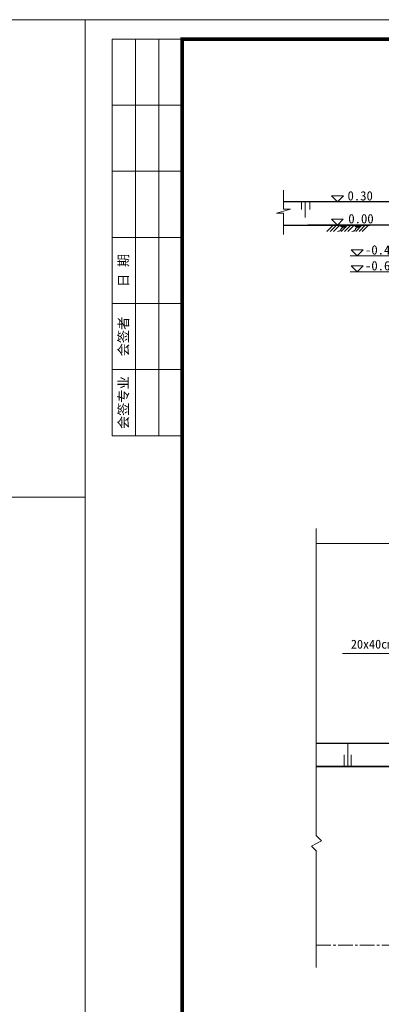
# Model space of a CAD drawing. Extents: x -27255 to 1448651, y 31034 to 8081248.
# Tile 49 of 256: x 583818 to 583911, y 3857818 to 3858072. Entities that reach past the tile are written whole.
import ezdxf

# ---------------------------------------------------------------- set-up
doc = ezdxf.new("R2010")
doc.units = 0
doc.linetypes.add('CENTER2', pattern=[1.125, 0.75, -0.125, 0.125, -0.125])
doc.layers.get('0').update_dxf_attribs({"linetype": 'CONTINUOUS'})
for name, color, linetype, lineweight in [('0.09标注线', 3, 'CONTINUOUS', 9), ('0.13填充', 8, 'CONTINUOUS', 9), ('0.13文字', 3, 'CONTINUOUS', 13), ('中心线', 1, 'CENTER2', 20), ('中粗线', 7, 'CONTINUOUS', 25), ('图框', 7, 'CONTINUOUS', 20), ('细实线', 3, 'CONTINUOUS', 20)]:
    doc.layers.add(name, color=color, linetype=linetype, lineweight=lineweight)
doc.styles.add('-仿宋_GB2312', font='FangSong_GB2312.ttf')
doc.styles.add('宋体', font='FangSong_GB2312.ttf')

# ---------------------------------------------------------------- blocks, each defined once
blk = doc.blocks.new('d4trtg')
at = {"lineweight": 0}
for p, q in [((653868.4, 3899605.3), (653868.4, 3902577.3)), ((653868.4, 3902577.3), (658071.2, 3902577.3))]:
    blk.add_line(p, q, dxfattribs=at)
for p, q in [((654118.6, 3902527.3), (653938.4, 3902527.3)), ((653938.4, 3902527.3), (653938.4, 3901506.6)), ((653998.5, 3902527.3), (653998.5, 3901506.6)), ((654058.5, 3902527.3), (654058.5, 3901506.6)), ((654118.6, 3902357.2), (653938.4, 3902357.2)), ((654118.6, 3902187.1), (653938.4, 3902187.1)), ((654118.6, 3902017), (653938.4, 3902017)), ((654118.6, 3901846.8), (653938.4, 3901846.8)), ((654118.6, 3901676.7), (653938.4, 3901676.7)), ((654118.6, 3901506.6), (653938.4, 3901506.6))]:
    blk.add_line(p, q)
at = {"lineweight": 0, "const_width": 10}
blk.add_lwpolyline([(654118.6, 3902527.3), (658021.2, 3902527.3), (658021.2, 3899655.4), (654118.6, 3899655.4)], close=True, dxfattribs=at)
at = {"char_height": 25.02, "attachment_point": 5, "rotation": 90, "style": '宋体'}
for s, insert in [('日 期', (653968.5, 3901931.9)), ('会签者', (653968.5, 3901761.8)), ('会签专业', (653968.5, 3901591.7))]:
    blk.add_mtext(s, dxfattribs=dict(at, insert=insert))

msp = doc.modelspace()

# ---------------------------------------------------------------- hatches: boundary and pattern name
at = {"layer": '0.13填充'}
h = msp.add_hatch(color=7, dxfattribs=at)
edge = h.paths.add_edge_path()
edge.add_ellipse((583901.40631, 3858019.07675), major_axis=(0, -0.87682), ratio=0.964264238, start_angle=280.8772955, end_angle=439.1227045)
edge.add_line((583902.2366, 3858018.91129), (583900.57601, 3858018.91129))
h = msp.add_hatch(color=7, dxfattribs=at)
edge = h.paths.add_edge_path()
edge.add_ellipse((583905.12527, 3858019.07675), major_axis=(0, -0.87682), ratio=0.964264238, start_angle=280.8772955, end_angle=439.1227045)
edge.add_line((583905.95556, 3858018.91129), (583904.29497, 3858018.91129))

# ---------------------------------------------------------------- linework, layer by layer
at = {"layer": '0.09标注线', "color": 7}
for p, q in [((583898.4963, 3858026.45107), (583900.03609, 3858024.91129)), ((583901.57588, 3858026.45107), (583898.4963, 3858026.45107)), ((583900.03609, 3858024.91129), (583901.57588, 3858026.45107)), ((583898.42682, 3858020.45107), (583899.96661, 3858018.91129)), ((583901.50639, 3858020.45107), (583898.42682, 3858020.45107)), ((583899.96661, 3858018.91129), (583901.50639, 3858020.45107)), ((583905.07131, 3858010.98635), (583903.53152, 3858012.52613)), ((583903.53152, 3858012.52613), (583906.6111, 3858012.52613)), ((583906.6111, 3858012.52613), (583905.07131, 3858010.98635)), ((583917.33505, 3858010.98635), (583903.2322, 3858010.98635)), ((583905.07279, 3858006.91129), (583903.533, 3858008.45107)), ((583903.533, 3858008.45107), (583906.61258, 3858008.45107)), ((583906.61258, 3858008.45107), (583905.07279, 3858006.91129)), ((583917.33653, 3858006.91129), (583903.23368, 3858006.91129)), ((583901.31614, 3857908.66421), (583921.23656, 3857908.66421))]:
    msp.add_line(p, q, dxfattribs=at)
at = {"layer": '0.13文字', "linetype": 'Continuous', "lineweight": 13}
msp.add_line((582175.00285, 3858071.79456), (587865.89025, 3858071.79456), dxfattribs=at)
at = {"layer": '0.13文字', "color": 7, "linetype": 'Continuous', "lineweight": 13}
for p, q in [((583902.64594, 3857879.536), (583902.64594, 3857885.53599)), ((583901.72996, 3857879.536), (583901.72996, 3857882.53599)), ((583903.56192, 3857879.536), (583903.56192, 3857882.53599))]:
    msp.add_line(p, q, dxfattribs=at)
at = {"layer": '0.13文字', "lineweight": 13}
msp.add_lwpolyline([(583641.06036, 3858071.79456), (583834.96699, 3858071.79456), (583834.96699, 3857948.90581), (583641.06036, 3857948.90581)], close=True, dxfattribs=at)
at = {"layer": '中心线', "color": 7, "lineweight": 15, "ltscale": 5}
msp.add_line((583894.54307, 3857833.53599), (584084.40808, 3857833.53599), dxfattribs=at)
at = {"layer": '中粗线', "color": 7, "lineweight": 30}
for p, q in [((583894.54304, 3857885.53599), (583917.33619, 3857885.53637)), ((583987.33126, 3857879.53637), (583894.54307, 3857879.53637)), ((583894.54307, 3857879.53599), (584084.40808, 3857879.53599))]:
    msp.add_line(p, q, dxfattribs=at)
at = {"layer": '细实线', "color": 7, "lineweight": 13}
for p, q in [((583886.08085, 3858027.94963), (583886.08085, 3858023.04513)), ((583884.27391, 3858022.02977), (583887.88778, 3858023.04513)), ((583887.88778, 3858023.04513), (583886.08085, 3858023.04513)), ((583890.69896, 3858024.91129), (583890.69896, 3858022.91129)), ((583891.66349, 3858024.91129), (583891.66349, 3858020.91129)), ((583892.86231, 3858024.91129), (583892.86231, 3858022.91129)), ((583886.08085, 3858022.02977), (583884.27391, 3858022.02977)), ((583886.08085, 3858022.02977), (583886.08085, 3858016.46885))]:
    msp.add_line(p, q, dxfattribs=at)
at = {"layer": '细实线', "color": 7, "lineweight": 30}
for p, q in [((583917.33216, 3858024.93214), (583886.08085, 3858024.93214)), ((583886.08085, 3858018.91129), (583908.33126, 3858018.91129)), ((583927.33126, 3858018.91129), (583892.33126, 3858018.91129))]:
    msp.add_line(p, q, dxfattribs=at)
at = {"layer": '细实线', "color": 7, "ltscale": 5}
for p, q in [((583898.87165, 3858018.91129), (583897.26807, 3858017.3077)), ((583899.72018, 3858018.91129), (583898.1166, 3858017.3077)), ((583900.56871, 3858018.91129), (583898.96513, 3858017.3077)), ((583902.59061, 3858018.91129), (583900.98703, 3858017.3077)), ((583903.43914, 3858018.91129), (583901.83556, 3858017.3077)), ((583904.28767, 3858018.91129), (583902.68409, 3858017.3077)), ((583906.30958, 3858018.91129), (583904.70599, 3858017.3077)), ((583907.1581, 3858018.91129), (583905.55452, 3858017.3077)), ((583908.00663, 3858018.91129), (583906.40305, 3858017.3077))]:
    msp.add_line(p, q, dxfattribs=at)
at = {"layer": '细实线', "color": 7, "lineweight": 15}
for p, q in [((583894.54307, 3857861.70362), (583894.54307, 3857940.81166)), ((583985.35624, 3857936.96429), (583894.54307, 3857936.96429)), ((583893.29303, 3857859.06544), (583895.86125, 3857860.41436)), ((583895.86125, 3857860.41436), (583894.55443, 3857861.71492)), ((583894.55443, 3857857.81008), (583893.29303, 3857859.06544)), ((583894.54307, 3857857.77618), (583894.54307, 3857827.79202))]:
    msp.add_line(p, q, dxfattribs=at)
at = {"layer": '细实线', "color": 7, "lineweight": 20, "ltscale": 5, "start_tangent": (-0.999064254, 0.043250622), "end_tangent": (-0.999505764, -0.031436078)}
for points in [[(583901.36962, 3858018.20408), (583901.00988, 3858018.06516), (583900.91738, 3858017.9114), (583900.8713, 3858017.70379), (583900.71221, 3858017.51129), (583900.47405, 3858017.39081), (583899.97081, 3858017.3077)], [(583905.08859, 3858018.20408), (583904.72884, 3858018.06516), (583904.63634, 3858017.9114), (583904.59026, 3858017.70379), (583904.43117, 3858017.51129), (583904.19301, 3858017.39081), (583903.68977, 3858017.3077)]]:
    msp.add_spline(points, degree=3, dxfattribs=at)

# ---------------------------------------------------------------- block references
at = {"layer": '图框', "xscale": 0.09999999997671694, "yscale": 0.1000000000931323, "zscale": 0.1}
msp.add_blockref('d4trtg', (518448.12696, 3467814.06057), dxfattribs=at)

# ---------------------------------------------------------------- texts
at = {"layer": '0.09标注线', "color": 7, "attachment_point": 3, "style": '-仿宋_GB2312'}
for s, insert, char_height, width in [(' 0.30', (583909.12395, 3858027.66087), 2.4, 17.7868692), ('0.00', (583909.32649, 3858021.76133), 2.4, 17.7868692), ('-0.40', (583915.25994, 3858013.73593), 2.4, 17.7868692), ('-0.60', (583915.26142, 3858009.66087), 2.4, 17.7868692), ('20x40cm格埂', (583920.65485, 3857912.20443), 2.296, 28.9787094)]:
    msp.add_mtext(s, dxfattribs=dict(at, insert=insert, char_height=char_height, width=width))

doc.saveas('drawing.dxf')
